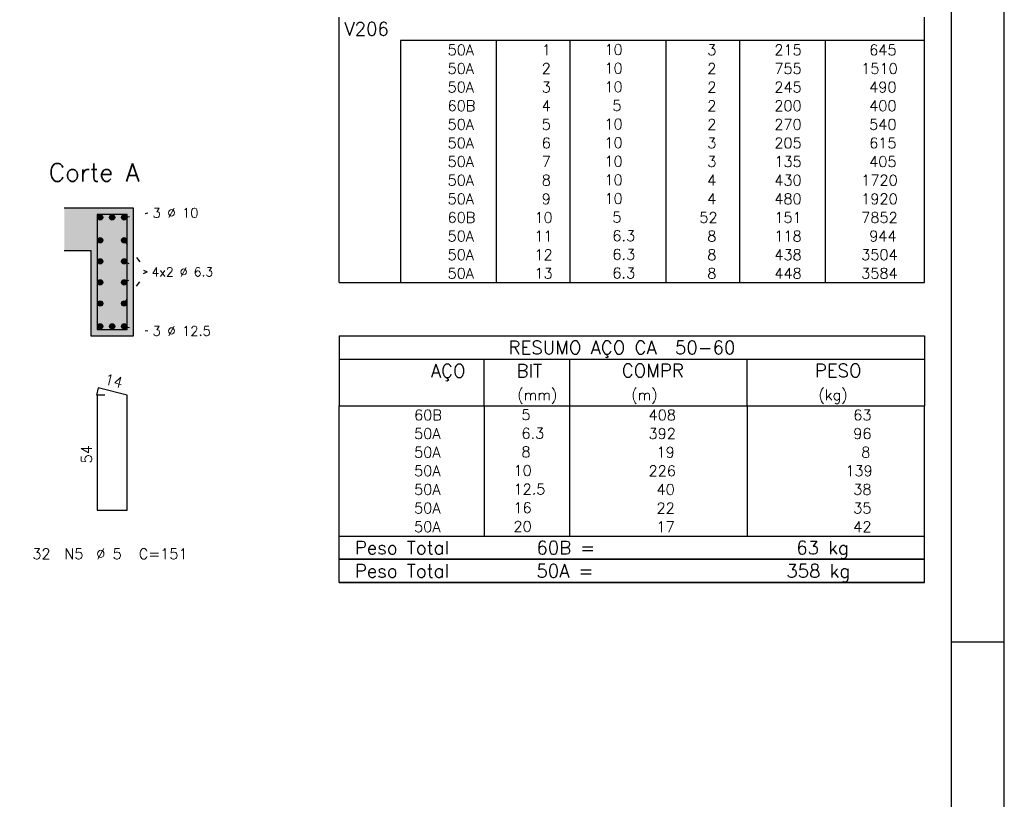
# Model space of a CAD drawing. Extents: x 0 to 84.1, y 0 to 59.4.
# Tile 6 of 7: x 65.6 to 84.1, y 26.7 to 41.4. Entities that reach past the tile are written whole.
import ezdxf

# ---------------------------------------------------------------- set-up
doc = ezdxf.new("R2010")
doc.units = 0
doc.header["$MEASUREMENT"] = 0
doc.linetypes.add('ESTILO_TQS_0002', pattern=[0.4, 0.1, -0.3])
for name, color, linetype in [('1', 1, 'CONTINUOUS'), ('10', 10, 'CONTINUOUS'), ('2', 2, 'CONTINUOUS'), ('4', 4, 'CONTINUOUS'), ('6', 6, 'CONTINUOUS')]:
    doc.layers.add(name, color=color, linetype=linetype)
doc.styles.get("Standard").update_dxf_attribs({"font": 'ROMANS.SHX'})

msp = doc.modelspace()

# ---------------------------------------------------------------- linework, layer by layer
at = {"layer": '1', "linetype": 'ESTILO_TQS_0002'}
for p, q in [((67.555, 37.685), (68, 37.77)), ((67.555, 37.25448), (67.985, 36.66)), ((67.555, 36.85816), (67.985, 36.66)), ((67.555, 36.06552), (67.985, 36.66)), ((67.555, 36.46184), (67.985, 36.66)), ((67.555, 35.635), (68, 35.55))]:
    msp.add_line(p, q, dxfattribs=at)
at = {"layer": '1', "linetype": 'Continuous'}
for centre in [(67.105, 37.685), (67.33, 37.685), (67.555, 37.685), (67.105, 37.25448), (67.555, 37.25448), (67.105, 36.85816), (67.555, 36.85816), (67.105, 36.46184), (67.555, 36.46184), (67.105, 36.06552), (67.555, 36.06552), (67.105, 35.635), (67.33, 35.635), (67.555, 35.635)]:
    msp.add_circle(centre, 0.05, dxfattribs=at)
at = {"layer": '1', "color": 9, "linetype": 'Continuous'}
for points in [[(67.155, 37.685), (67.08, 37.728301), (67.058015, 37.702101)], [(67.155, 37.685), (67.058015, 37.702101), (67.058015, 37.667899)], [(67.155, 37.685), (67.058015, 37.667899), (67.08, 37.641699)], [(67.155, 37.685), (67.113682, 37.73424), (67.08, 37.728301)], [(67.155, 37.685), (67.08, 37.641699), (67.113682, 37.63576)], [(67.155, 37.685), (67.143302, 37.717139), (67.113682, 37.73424)], [(67.155, 37.685), (67.113682, 37.63576), (67.143302, 37.652861)], [(67.155, 37.685), (67.143302, 37.652861), (67.155, 37.685)], [(67.38, 37.685), (67.305, 37.728301), (67.283015, 37.702101)], [(67.38, 37.685), (67.283015, 37.702101), (67.283015, 37.667899)], [(67.38, 37.685), (67.283015, 37.667899), (67.305, 37.641699)], [(67.38, 37.685), (67.338682, 37.73424), (67.305, 37.728301)], [(67.38, 37.685), (67.305, 37.641699), (67.338682, 37.63576)], [(67.38, 37.685), (67.368302, 37.717139), (67.338682, 37.73424)], [(67.38, 37.685), (67.338682, 37.63576), (67.368302, 37.652861)], [(67.38, 37.685), (67.368302, 37.652861), (67.38, 37.685)], [(67.605, 37.685), (67.53, 37.728301), (67.508015, 37.702101)], [(67.605, 37.685), (67.508015, 37.702101), (67.508015, 37.667899)], [(67.605, 37.685), (67.508015, 37.667899), (67.53, 37.641699)], [(67.605, 37.685), (67.563682, 37.73424), (67.53, 37.728301)], [(67.605, 37.685), (67.53, 37.641699), (67.563682, 37.63576)], [(67.605, 37.685), (67.593302, 37.717139), (67.563682, 37.73424)], [(67.605, 37.685), (67.563682, 37.63576), (67.593302, 37.652861)], [(67.605, 37.685), (67.593302, 37.652861), (67.605, 37.685)], [(67.155, 37.25448), (67.08, 37.297781), (67.058015, 37.271581)], [(67.155, 37.25448), (67.058015, 37.271581), (67.058015, 37.237379)], [(67.155, 37.25448), (67.058015, 37.237379), (67.08, 37.211179)], [(67.155, 37.25448), (67.113682, 37.30372), (67.08, 37.297781)], [(67.155, 37.25448), (67.08, 37.211179), (67.113682, 37.20524)], [(67.155, 37.25448), (67.143302, 37.286619), (67.113682, 37.30372)], [(67.155, 37.25448), (67.113682, 37.20524), (67.143302, 37.222341)], [(67.155, 37.25448), (67.143302, 37.222341), (67.155, 37.25448)], [(67.605, 37.25448), (67.53, 37.297781), (67.508015, 37.271581)], [(67.605, 37.25448), (67.508015, 37.271581), (67.508015, 37.237379)], [(67.605, 37.25448), (67.508015, 37.237379), (67.53, 37.211179)], [(67.605, 37.25448), (67.563682, 37.30372), (67.53, 37.297781)], [(67.605, 37.25448), (67.53, 37.211179), (67.563682, 37.20524)], [(67.605, 37.25448), (67.593302, 37.286619), (67.563682, 37.30372)], [(67.605, 37.25448), (67.563682, 37.20524), (67.593302, 37.222341)], [(67.605, 37.25448), (67.593302, 37.222341), (67.605, 37.25448)], [(67.155, 36.85816), (67.08, 36.901461), (67.058015, 36.875261)], [(67.155, 36.85816), (67.058015, 36.875261), (67.058015, 36.841059)], [(67.155, 36.85816), (67.058015, 36.841059), (67.08, 36.814859)], [(67.155, 36.85816), (67.113682, 36.9074), (67.08, 36.901461)], [(67.155, 36.85816), (67.08, 36.814859), (67.113682, 36.80892)], [(67.155, 36.85816), (67.143302, 36.890299), (67.113682, 36.9074)], [(67.155, 36.85816), (67.113682, 36.80892), (67.143302, 36.826021)], [(67.155, 36.85816), (67.143302, 36.826021), (67.155, 36.85816)], [(67.605, 36.85816), (67.53, 36.901461), (67.508015, 36.875261)], [(67.605, 36.85816), (67.508015, 36.875261), (67.508015, 36.841059)], [(67.605, 36.85816), (67.508015, 36.841059), (67.53, 36.814859)], [(67.605, 36.85816), (67.563682, 36.9074), (67.53, 36.901461)], [(67.605, 36.85816), (67.53, 36.814859), (67.563682, 36.80892)], [(67.605, 36.85816), (67.593302, 36.890299), (67.563682, 36.9074)], [(67.605, 36.85816), (67.563682, 36.80892), (67.593302, 36.826021)], [(67.605, 36.85816), (67.593302, 36.826021), (67.605, 36.85816)], [(67.155, 36.46184), (67.08, 36.505141), (67.058015, 36.478941)], [(67.155, 36.46184), (67.058015, 36.478941), (67.058015, 36.444739)], [(67.155, 36.46184), (67.058015, 36.444739), (67.08, 36.418539)], [(67.155, 36.46184), (67.113682, 36.51108), (67.08, 36.505141)], [(67.155, 36.46184), (67.08, 36.418539), (67.113682, 36.4126)], [(67.155, 36.46184), (67.143302, 36.493979), (67.113682, 36.51108)], [(67.155, 36.46184), (67.113682, 36.4126), (67.143302, 36.429701)], [(67.155, 36.46184), (67.143302, 36.429701), (67.155, 36.46184)], [(67.605, 36.46184), (67.53, 36.505141), (67.508015, 36.478941)], [(67.605, 36.46184), (67.508015, 36.478941), (67.508015, 36.444739)], [(67.605, 36.46184), (67.508015, 36.444739), (67.53, 36.418539)], [(67.605, 36.46184), (67.563682, 36.51108), (67.53, 36.505141)], [(67.605, 36.46184), (67.53, 36.418539), (67.563682, 36.4126)], [(67.605, 36.46184), (67.593302, 36.493979), (67.563682, 36.51108)], [(67.605, 36.46184), (67.563682, 36.4126), (67.593302, 36.429701)], [(67.605, 36.46184), (67.593302, 36.429701), (67.605, 36.46184)], [(67.155, 36.06552), (67.08, 36.108821), (67.058015, 36.082621)], [(67.155, 36.06552), (67.113682, 36.11476), (67.08, 36.108821)], [(67.155, 36.06552), (67.143302, 36.097659), (67.113682, 36.11476)], [(67.605, 36.06552), (67.53, 36.108821), (67.508015, 36.082621)], [(67.605, 36.06552), (67.563682, 36.11476), (67.53, 36.108821)], [(67.605, 36.06552), (67.593302, 36.097659), (67.563682, 36.11476)], [(67.155, 36.06552), (67.058015, 36.082621), (67.058015, 36.048419)], [(67.155, 36.06552), (67.058015, 36.048419), (67.08, 36.022219)], [(67.155, 36.06552), (67.08, 36.022219), (67.113682, 36.01628)], [(67.155, 36.06552), (67.113682, 36.01628), (67.143302, 36.033381)], [(67.155, 36.06552), (67.143302, 36.033381), (67.155, 36.06552)], [(67.605, 36.06552), (67.508015, 36.082621), (67.508015, 36.048419)], [(67.605, 36.06552), (67.508015, 36.048419), (67.53, 36.022219)], [(67.605, 36.06552), (67.53, 36.022219), (67.563682, 36.01628)], [(67.605, 36.06552), (67.563682, 36.01628), (67.593302, 36.033381)], [(67.605, 36.06552), (67.593302, 36.033381), (67.605, 36.06552)], [(67.155, 35.635), (67.08, 35.678301), (67.058015, 35.652101)], [(67.155, 35.635), (67.058015, 35.652101), (67.058015, 35.617899)], [(67.155, 35.635), (67.058015, 35.617899), (67.08, 35.591699)], [(67.155, 35.635), (67.113682, 35.68424), (67.08, 35.678301)], [(67.155, 35.635), (67.08, 35.591699), (67.113682, 35.58576)], [(67.155, 35.635), (67.143302, 35.667139), (67.113682, 35.68424)], [(67.155, 35.635), (67.113682, 35.58576), (67.143302, 35.602861)], [(67.155, 35.635), (67.143302, 35.602861), (67.155, 35.635)], [(67.38, 35.635), (67.305, 35.678301), (67.283015, 35.652101)], [(67.38, 35.635), (67.283015, 35.652101), (67.283015, 35.617899)], [(67.38, 35.635), (67.283015, 35.617899), (67.305, 35.591699)], [(67.38, 35.635), (67.338682, 35.68424), (67.305, 35.678301)], [(67.38, 35.635), (67.305, 35.591699), (67.338682, 35.58576)], [(67.38, 35.635), (67.368302, 35.667139), (67.338682, 35.68424)], [(67.38, 35.635), (67.338682, 35.58576), (67.368302, 35.602861)], [(67.38, 35.635), (67.368302, 35.602861), (67.38, 35.635)], [(67.605, 35.635), (67.53, 35.678301), (67.508015, 35.652101)], [(67.605, 35.635), (67.508015, 35.652101), (67.508015, 35.617899)], [(67.605, 35.635), (67.508015, 35.617899), (67.53, 35.591699)], [(67.605, 35.635), (67.563682, 35.68424), (67.53, 35.678301)], [(67.605, 35.635), (67.53, 35.591699), (67.563682, 35.58576)], [(67.605, 35.635), (67.593302, 35.667139), (67.563682, 35.68424)], [(67.605, 35.635), (67.563682, 35.58576), (67.593302, 35.602861)], [(67.605, 35.635), (67.593302, 35.602861), (67.605, 35.635)]]:
    msp.add_solid(points, dxfattribs=at)
at = {"layer": '10', "color": 9, "linetype": 'Continuous'}
for points in [[(66.93, 37.06), (67.73, 37.86), (66.43, 37.86)], [(66.93, 37.06), (66.43, 37.86), (66.43, 37.06)], [(66.93, 37.06), (67.73, 35.46), (67.73, 37.86)], [(66.93, 37.06), (66.93, 35.46), (67.73, 35.46)]]:
    msp.add_solid(points, dxfattribs=at)
at = {"layer": '2', "linetype": 'Continuous'}
for p, q in [((84.100006, 0), (84.100006, 59.400002)), ((71.6, 41.007506), (71.6, 41.445006)), ((82.6, 41.007506), (82.6, 41.445006)), ((71.6, 40.657506), (71.6, 41.007506)), ((82.6, 41.007506), (72.75, 41.007506)), ((72.75, 41.007506), (72.75, 40.657506)), ((74.55, 41.007506), (74.55, 40.657506)), ((75.93, 41.007506), (75.93, 40.657506)), ((77.74, 41.007506), (77.74, 40.657506)), ((79.12, 41.007506), (79.12, 40.657506)), ((80.73, 41.007506), (80.73, 40.657506)), ((82.6, 40.657506), (82.6, 41.007506)), ((71.6, 40.307506), (71.6, 40.657506)), ((72.75, 40.657506), (72.75, 40.307506)), ((74.55, 40.657506), (74.55, 40.307506)), ((75.93, 40.657506), (75.93, 40.307506)), ((77.74, 40.657506), (77.74, 40.307506)), ((79.12, 40.657506), (79.12, 40.307506)), ((80.73, 40.657506), (80.73, 40.307506)), ((82.6, 40.307506), (82.6, 40.657506)), ((71.6, 39.957506), (71.6, 40.307506)), ((72.75, 40.307506), (72.75, 39.957506)), ((74.55, 40.307506), (74.55, 39.957506)), ((75.93, 40.307506), (75.93, 39.957506)), ((77.74, 40.307506), (77.74, 39.957506)), ((79.12, 40.307506), (79.12, 39.957506)), ((80.73, 40.307506), (80.73, 39.957506)), ((82.6, 39.957506), (82.6, 40.307506)), ((71.6, 39.607506), (71.6, 39.957506)), ((72.75, 39.957506), (72.75, 39.607506)), ((74.55, 39.957506), (74.55, 39.607506)), ((75.93, 39.957506), (75.93, 39.607506)), ((77.74, 39.957506), (77.74, 39.607506)), ((79.12, 39.957506), (79.12, 39.607506)), ((80.73, 39.957506), (80.73, 39.607506)), ((82.6, 39.607506), (82.6, 39.957506)), ((71.6, 39.257506), (71.6, 39.607506)), ((72.75, 39.607506), (72.75, 39.257506)), ((74.55, 39.607506), (74.55, 39.257506)), ((75.93, 39.607506), (75.93, 39.257506)), ((77.74, 39.607506), (77.74, 39.257506)), ((79.12, 39.607506), (79.12, 39.257506)), ((80.73, 39.607506), (80.73, 39.257506)), ((82.6, 39.257506), (82.6, 39.607506)), ((71.6, 38.907506), (71.6, 39.257506)), ((72.75, 39.257506), (72.75, 38.907506)), ((74.55, 39.257506), (74.55, 38.907506)), ((75.93, 39.257506), (75.93, 38.907506)), ((77.74, 39.257506), (77.74, 38.907506)), ((79.12, 39.257506), (79.12, 38.907506)), ((80.73, 39.257506), (80.73, 38.907506)), ((82.6, 38.907506), (82.6, 39.257506)), ((71.6, 38.557506), (71.6, 38.907506)), ((72.75, 38.907506), (72.75, 38.557506)), ((74.55, 38.907506), (74.55, 38.557506)), ((75.93, 38.907506), (75.93, 38.557506)), ((77.74, 38.907506), (77.74, 38.557506)), ((79.12, 38.907506), (79.12, 38.557506)), ((80.73, 38.907506), (80.73, 38.557506)), ((82.6, 38.557506), (82.6, 38.907506)), ((71.6, 38.207506), (71.6, 38.557506)), ((72.75, 38.557506), (72.75, 38.207506)), ((74.55, 38.557506), (74.55, 38.207506)), ((75.93, 38.557506), (75.93, 38.207506)), ((77.74, 38.557506), (77.74, 38.207506)), ((79.12, 38.557506), (79.12, 38.207506)), ((80.73, 38.557506), (80.73, 38.207506)), ((82.6, 38.207506), (82.6, 38.557506)), ((71.6, 37.857506), (71.6, 38.207506)), ((72.75, 38.207506), (72.75, 37.857506)), ((74.55, 38.207506), (74.55, 37.857506)), ((75.93, 38.207506), (75.93, 37.857506)), ((77.74, 38.207506), (77.74, 37.857506)), ((79.12, 38.207506), (79.12, 37.857506)), ((80.73, 38.207506), (80.73, 37.857506)), ((82.6, 37.857506), (82.6, 38.207506)), ((67.73, 37.86), (66.43, 37.86)), ((67.73, 35.46), (67.73, 37.86)), ((71.6, 37.507507), (71.6, 37.857506)), ((72.75, 37.857506), (72.75, 37.507507)), ((74.55, 37.857506), (74.55, 37.507507)), ((75.93, 37.857506), (75.93, 37.507507)), ((77.74, 37.857506), (77.74, 37.507507)), ((79.12, 37.857506), (79.12, 37.507507)), ((80.73, 37.857506), (80.73, 37.507507)), ((82.6, 37.507507), (82.6, 37.857506)), ((71.6, 37.157507), (71.6, 37.507507)), ((72.75, 37.507507), (72.75, 37.157507)), ((74.55, 37.507507), (74.55, 37.157507)), ((75.93, 37.507507), (75.93, 37.157507)), ((77.74, 37.507507), (77.74, 37.157507)), ((79.12, 37.507507), (79.12, 37.157507)), ((80.73, 37.507507), (80.73, 37.157507)), ((82.6, 37.157507), (82.6, 37.507507)), ((66.43, 37.06), (66.93, 37.06)), ((66.93, 37.06), (66.93, 35.46)), ((71.6, 36.807507), (71.6, 37.157507)), ((72.75, 37.157507), (72.75, 36.807507)), ((74.55, 37.157507), (74.55, 36.807507)), ((75.93, 37.157507), (75.93, 36.807507)), ((77.74, 37.157507), (77.74, 36.807507)), ((79.12, 37.157507), (79.12, 36.807507)), ((80.73, 37.157507), (80.73, 36.807507)), ((82.6, 36.807507), (82.6, 37.157507)), ((71.6, 36.457507), (71.6, 36.807507)), ((72.75, 36.807507), (72.75, 36.457507)), ((74.55, 36.807507), (74.55, 36.457507)), ((75.93, 36.807507), (75.93, 36.457507)), ((77.74, 36.807507), (77.74, 36.457507)), ((79.12, 36.807507), (79.12, 36.457507)), ((80.73, 36.807507), (80.73, 36.457507)), ((82.6, 36.457507), (82.6, 36.807507)), ((71.6, 36.457507), (82.6, 36.457507)), ((66.93, 35.46), (67.73, 35.46)), ((71.6, 35.457507), (71.6, 34.145007)), ((71.6, 35.457507), (82.6, 35.457507)), ((82.6, 35.457507), (82.6, 34.145007)), ((71.6, 35.020007), (82.6, 35.020007)), ((74.32, 34.145007), (74.32, 35.020007)), ((75.93, 34.145007), (75.93, 35.020007)), ((79.265, 34.145007), (79.265, 35.020007)), ((71.6, 34.145007), (82.6, 34.145007)), ((71.6, 33.795006), (71.6, 34.145007)), ((74.32, 34.145007), (74.32, 33.795007)), ((75.93, 33.795006), (75.93, 34.145007)), ((79.265, 34.145007), (79.265, 33.795006)), ((82.6, 33.795006), (82.6, 34.145007)), ((71.6, 33.445006), (71.6, 33.795006)), ((74.32, 33.795006), (74.32, 33.445007)), ((75.93, 33.445006), (75.93, 33.795006)), ((79.265, 33.795006), (79.265, 33.445006)), ((82.6, 33.445006), (82.6, 33.795006)), ((71.6, 33.095006), (71.6, 33.445006)), ((74.32, 33.445006), (74.32, 33.095006)), ((75.93, 33.095006), (75.93, 33.445006)), ((79.265, 33.445006), (79.265, 33.095006)), ((82.6, 33.095006), (82.6, 33.445006)), ((71.6, 32.745005), (71.6, 33.095006)), ((74.32, 33.095006), (74.32, 32.745006)), ((75.93, 32.745005), (75.93, 33.095006)), ((79.265, 33.095006), (79.265, 32.745005)), ((82.6, 32.745005), (82.6, 33.095006)), ((71.6, 32.395005), (71.6, 32.745005)), ((74.32, 32.745005), (74.32, 32.395005)), ((75.93, 32.395005), (75.93, 32.745005)), ((79.265, 32.745005), (79.265, 32.395005)), ((82.6, 32.395005), (82.6, 32.745005)), ((71.6, 32.045005), (71.6, 32.395005)), ((74.32, 32.395005), (74.32, 32.045005)), ((75.93, 32.045005), (75.93, 32.395005)), ((79.265, 32.395005), (79.265, 32.045005)), ((82.6, 32.045005), (82.6, 32.395005)), ((71.6, 31.695004), (71.6, 32.045005)), ((74.32, 32.045005), (74.32, 31.695005)), ((75.93, 31.695004), (75.93, 32.045005)), ((79.265, 32.045005), (79.265, 31.695004)), ((82.6, 31.695004), (82.6, 32.045005)), ((71.6, 31.695004), (82.6, 31.695004)), ((71.6, 31.257504), (71.6, 31.695004)), ((71.6, 31.695004), (82.6, 31.695004)), ((82.6, 31.257504), (82.6, 31.695004)), ((82.6, 31.257504), (71.6, 31.257504)), ((71.6, 30.820004), (71.6, 31.257504)), ((71.6, 31.257504), (82.6, 31.257504)), ((82.6, 30.820004), (82.6, 31.257504)), ((82.6, 30.820004), (71.6, 30.820004)), ((71.6, 30.820004), (82.6, 30.820004)), ((84.100006, 29.700001), (83.100006, 29.700001))]:
    msp.add_line(p, q, dxfattribs=at)
msp.add_lwpolyline([(83.100006, 1), (2.5, 1), (2.5, 58.400002), (83.100006, 58.400002), (83.100006, 1)], dxfattribs=at)
at = {"layer": '4', "linetype": 'Continuous'}
msp.add_lwpolyline([(67.05, 37.74), (67.05, 35.58), (67.61, 35.58), (67.61, 37.74), (67.05, 37.74)], dxfattribs=at)
at = {"layer": '6', "linetype": 'Continuous'}
for p, q in [((67.067782, 34.48), (67.032782, 34.344446)), ((67.61, 34.34), (67.067782, 34.48)), ((67.19, 34.34), (67.05, 34.34)), ((67.05, 34.34), (67.05, 32.18)), ((67.61, 32.18), (67.61, 34.34)), ((67.05, 32.18), (67.61, 32.18))]:
    msp.add_line(p, q, dxfattribs=at)

# ---------------------------------------------------------------- texts
at = {"layer": '2', "linetype": 'Continuous'}
for s, height, p in [('V206', 0.25, (71.695798, 41.101256)), ('     50A', 0.2, (72.889661, 40.732506)), ('  1', 0.2, (75.13, 40.732506)), ('   10  ', 0.2, (76.136543, 40.738549)), ('    3', 0.2, (77.92, 40.732506)), ('   215', 0.2, (79.33, 40.732506)), ('    645', 0.2, (80.963622, 40.732506)), ('     50A', 0.2, (72.889661, 40.382506)), ('  2', 0.2, (75.13, 40.382506)), ('   10  ', 0.2, (76.136543, 40.38855)), ('    2', 0.2, (77.92, 40.382506)), ('   755', 0.2, (79.33, 40.382506)), ('   1510', 0.2, (80.963622, 40.382506)), ('     50A', 0.2, (72.889661, 40.032506)), ('  3', 0.2, (75.13, 40.032506)), ('   10  ', 0.2, (76.136543, 40.03855)), ('    2', 0.2, (77.92, 40.032506)), ('   245', 0.2, (79.33, 40.032506)), ('    490', 0.2, (80.963622, 40.032506)), ('     60B', 0.2, (72.889661, 39.682506)), ('  4', 0.2, (75.13, 39.682506)), ('    5  ', 0.2, (76.136543, 39.68855)), ('    2', 0.2, (77.92, 39.682506)), ('   200', 0.2, (79.33, 39.682506)), ('    400', 0.2, (80.963622, 39.682506)), ('     50A', 0.2, (72.889661, 39.332506)), ('  5', 0.2, (75.13, 39.332506)), ('   10  ', 0.2, (76.136543, 39.33855)), ('    2', 0.2, (77.92, 39.332506)), ('   270', 0.2, (79.33, 39.332506)), ('    540', 0.2, (80.963622, 39.332506)), ('     50A', 0.2, (72.889661, 38.982506)), ('  6', 0.2, (75.13, 38.982506)), ('   10  ', 0.2, (76.136543, 38.98855)), ('    3', 0.2, (77.92, 38.982506)), ('   205', 0.2, (79.33, 38.982506)), ('    615', 0.2, (80.963622, 38.982506)), ('Corte A', 0.34, (66.14, 38.36)), ('     50A', 0.2, (72.889661, 38.632506)), ('  7', 0.2, (75.13, 38.632506)), ('   10  ', 0.2, (76.136543, 38.63855)), ('    3', 0.2, (77.92, 38.632506)), ('   135', 0.2, (79.33, 38.632506)), ('    405', 0.2, (80.963622, 38.632506)), ('     50A', 0.2, (72.889661, 38.282506)), ('  8', 0.2, (75.13, 38.282506)), ('   10  ', 0.2, (76.136543, 38.28855)), ('    4', 0.2, (77.92, 38.282506)), ('   430', 0.2, (79.33, 38.282506)), ('   1720', 0.2, (80.963622, 38.282506)), ('     50A', 0.2, (72.889661, 37.932506)), ('  9', 0.2, (75.13, 37.932506)), ('   10  ', 0.2, (76.136543, 37.93855)), ('    4', 0.2, (77.92, 37.932506)), ('   480', 0.2, (79.33, 37.932506)), ('   1920', 0.2, (80.963622, 37.932506)), ('3 %%c 10', 0.18, (68.09, 37.68)), ('     60B', 0.2, (72.889661, 37.582506)), (' 10', 0.2, (75.13, 37.582506)), ('    5  ', 0.2, (76.136543, 37.58855)), ('   52', 0.2, (77.92, 37.582506)), ('   151', 0.2, (79.33, 37.582506)), ('   7852', 0.2, (80.963622, 37.582506)), ('     50A', 0.2, (72.889661, 37.232506)), (' 11', 0.2, (75.13, 37.232506)), ('    6.3', 0.2, (76.136543, 37.23855)), ('    8', 0.2, (77.92, 37.232506)), ('   118', 0.2, (79.33, 37.232506)), ('    944', 0.2, (80.963622, 37.232506)), ('     50A', 0.2, (72.889661, 36.882507)), (' 12', 0.2, (75.13, 36.882507)), ('    6.3', 0.2, (76.136543, 36.88855)), ('    8', 0.2, (77.92, 36.882507)), ('   438', 0.2, (79.33, 36.882507)), ('   3504', 0.2, (80.963622, 36.882507)), ('4x2 %%c 6.3', 0.17, (68.07, 36.575)), ('     50A', 0.2, (72.889661, 36.532507)), (' 13', 0.2, (75.13, 36.532507)), ('    6.3', 0.2, (76.136543, 36.538551)), ('    8', 0.2, (77.92, 36.532507)), ('   448', 0.2, (79.33, 36.532507)), ('   3584', 0.2, (80.963622, 36.532507)), ('3 %%c 12.5', 0.18, (68.09, 35.46)), ('RESUMO AÇO CA  50-60', 0.25, (74.780497, 35.113757)), ('AÇO', 0.25, (73.31958, 34.676257)), ('BIT', 0.25, (74.93, 34.676257)), ('COMPR', 0.25, (76.908841, 34.679858)), ('PESO', 0.25, (80.53784, 34.679858)), ('(mm)', 0.2, (74.943861, 34.248757)), ('(m)', 0.2, (77.086146, 34.248757)), ('(kg)', 0.2, (80.606442, 34.248757)), ('     60B', 0.2, (72.259661, 33.870007)), ('    5  ', 0.2, (74.426542, 33.876051)), ('     408', 0.2, (76.667658, 33.870007)), ('     63', 0.2, (80.515265, 33.870007)), ('     50A', 0.2, (72.259661, 33.520006)), ('    6.3', 0.2, (74.426542, 33.52605)), ('     392', 0.2, (76.667658, 33.520007)), ('     96', 0.2, (80.515265, 33.520007)), ('     50A', 0.2, (72.259661, 33.170006)), ('    8  ', 0.2, (74.426542, 33.17605)), ('      19', 0.2, (76.667658, 33.170006)), ('      8', 0.2, (80.515265, 33.170006)), ('     50A', 0.2, (72.259661, 32.820006)), ('   10  ', 0.2, (74.426542, 32.82605)), ('     226', 0.2, (76.667658, 32.820006)), ('    139', 0.2, (80.515265, 32.820006)), ('     50A', 0.2, (72.259661, 32.470005)), ('   12.5', 0.2, (74.426542, 32.476049)), ('      40', 0.2, (76.667658, 32.470006)), ('     38', 0.2, (80.515265, 32.470006)), ('     50A', 0.2, (72.259661, 32.120005)), ('   16  ', 0.2, (74.426542, 32.126049)), ('      22', 0.2, (76.667658, 32.120005)), ('     35', 0.2, (80.515265, 32.120005)), ('     50A', 0.2, (72.259661, 31.770004)), ('   20  ', 0.2, (74.426542, 31.776048)), ('      17', 0.2, (76.667658, 31.770005)), ('     42', 0.2, (80.515265, 31.770005)), ('%%c 5', 0.2, (67.03, 31.26)), ('Peso Total        60B =', 0.25, (71.892829, 31.351254)), ('     63 kg', 0.25, (79.257004, 31.351254)), ('32', 0.2, (65.83, 31.26)), ('N5', 0.2, (66.43, 31.26)), ('C=151', 0.2, (67.83, 31.26)), ('Peso Total        50A =', 0.25, (71.892829, 30.913754)), ('    358 kg', 0.25, (79.257004, 30.913754))]:
    msp.add_text(s, height=height, dxfattribs=at).set_placement(p)
for s, rotation, p in [('14', 345.522488, (67.170242, 34.556825)), ('54', 90, (66.95, 33.06))]:
    msp.add_text(s, height=0.2, rotation=rotation, dxfattribs=at).set_placement(p)

doc.saveas('drawing.dxf')
